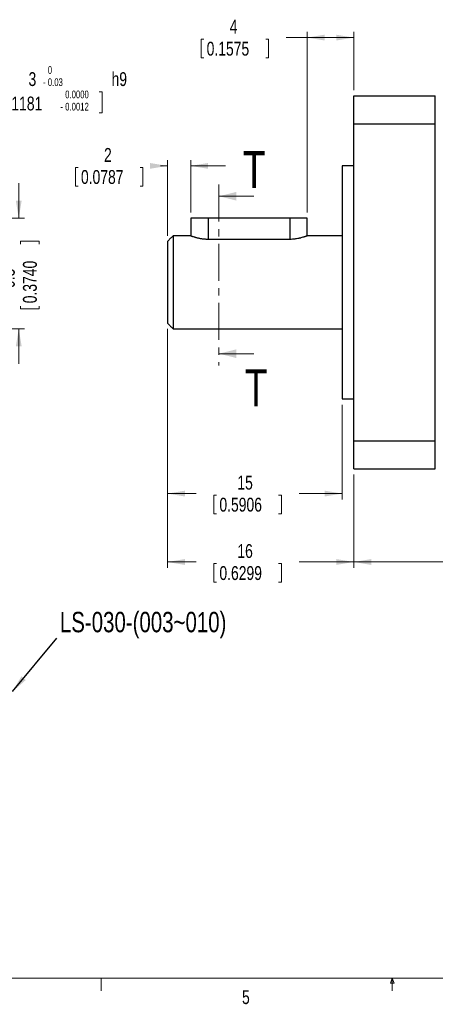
# Model space of a CAD drawing. Header units: millimetres. Extents: x 11 to 421, y 5 to 275.
# Tile 2 of 4: x 152 to 223, y 5 to 174. Entities that reach past the tile are written whole.
import ezdxf

# ---------------------------------------------------------------- set-up
doc = ezdxf.new("R2010")
doc.units = ezdxf.units.MM
doc.linetypes.add('CENTER', pattern=[10.16, 6.35, -1.27, 1.27, -1.27])
doc.styles.add('SLDTEXTSTYLE0', font='TXT', dxfattribs={"width": 0.75})
doc.dimstyles.new('SLDDIMSTYLE0', dxfattribs={"dimtxt": 2.38125, "dimasz": 3, "dimexe": 0, "dimexo": 0.0625, "dimgap": 0.595313, "dimtad": 0, "dimlfac": 0.5, "dimrnd": 1e-09, "dimzin": 12, "dimdsep": 46, "dimtxsty": 'SLDTEXTSTYLE0', "dimsah": 1, "dimcen": 0.09, "dimadec": 0, "dimazin": 0, "dimtfac": 1, "dimtofl": 0, "dimtmove": 0, "dimatfit": 3, "dimfxl": 1, "dimtolj": 1, "dimtzin": 12, "dimarcsym": 0})
doc.dimstyles.new('SLDDIMSTYLE1', dxfattribs={"dimtxt": 2.38125, "dimasz": 3, "dimexe": 0, "dimexo": 0.0625, "dimgap": 0.595313, "dimtad": 0, "dimlfac": 0.5, "dimrnd": 1e-09, "dimzin": 12, "dimdsep": 46, "dimtxsty": 'SLDTEXTSTYLE0', "dimsah": 1, "dimcen": 0.09, "dimadec": 0, "dimazin": 0, "dimtfac": 1, "dimtofl": 0, "dimtmove": 0, "dimatfit": 3, "dimfxl": 1, "dimtolj": 1, "dimtzin": 12, "dimarcsym": 0})
doc.dimstyles.new('SLDDIMSTYLE3', dxfattribs={"dimtxt": 0, "dimasz": 3, "dimexe": 0, "dimexo": 0.0625, "dimgap": 0, "dimtad": 0, "dimtih": 1, "dimtoh": 1, "dimdec": 0, "dimrnd": 1e-09, "dimzin": 0, "dimdsep": 46, "dimtxsty": 'Standard', "dimsah": 1, "dimcen": 0.09, "dimadec": 0, "dimazin": 0, "dimtfac": 3, "dimtdec": 0, "dimtofl": 0, "dimtmove": 0, "dimatfit": 3, "dimfxl": 1, "dimtolj": 1, "dimtzin": 0, "dimarcsym": 0})
doc.dimstyles.new('SLDDIMSTYLE4', dxfattribs={"dimtxt": 2.38125, "dimasz": 3, "dimexe": 0, "dimexo": 0.0625, "dimgap": 0.595313, "dimtad": 0, "dimdec": 1, "dimlfac": 0.5, "dimrnd": 1e-09, "dimzin": 12, "dimdsep": 46, "dimtxsty": 'SLDTEXTSTYLE0', "dimsah": 1, "dimcen": 0.09, "dimadec": 0, "dimazin": 0, "dimtfac": 1, "dimtdec": 1, "dimtofl": 0, "dimtmove": 0, "dimatfit": 3, "dimfxl": 1, "dimtolj": 1, "dimtzin": 12, "dimarcsym": 0})
doc.dimstyles.new('SLDDIMSTYLE6', dxfattribs={"dimtxt": 2.38125, "dimasz": 3, "dimexe": 0, "dimexo": 0.0625, "dimgap": 0.595313, "dimtad": 0, "dimlfac": 0.5, "dimrnd": 1e-09, "dimzin": 12, "dimdsep": 46, "dimtxsty": 'SLDTEXTSTYLE0', "dimsah": 1, "dimcen": 0.09, "dimadec": 0, "dimazin": 0, "dimtol": 1, "dimtm": 0.03, "dimtfac": 1, "dimtofl": 0, "dimtmove": 0, "dimatfit": 3, "dimfxl": 1, "dimtolj": 1, "dimtzin": 0, "dimarcsym": 0})

# ---------------------------------------------------------------- blocks, each defined once
blk = doc.blocks.new('*D3')
at = {"color": 7, "linetype": 'Continuous', "lineweight": 0}
for p, q in [((209.31, 96.38), (209.31, 80.38)), ((305.31, 96.38), (305.31, 80.38)), ((209.31, 81.38), (247.61, 81.38)), ((305.31, 81.38), (265.28, 81.38)), ((250.64, 81.1), (250.64, 77.89)), ((250.64, 81.1), (251.13, 81.1)), ((262.25, 81.1), (261.76, 81.1)), ((262.25, 81.1), (262.25, 77.89)), ((250.64, 77.89), (251.13, 77.89)), ((262.25, 77.89), (261.76, 77.89))]:
    blk.add_line(p, q, dxfattribs=at)
for points in [[(209.31, 81.38), (212.31, 80.88), (212.31, 81.88)], [(305.31, 81.38), (302.31, 81.88), (302.31, 80.88)]]:
    blk.add_solid(points, dxfattribs=at)
at = {"color": 7, "linetype": 'Continuous', "lineweight": 0, "char_height": 2.381, "attachment_point": 1, "style": 'SLDTEXTSTYLE0'}
for s, insert in [('48', (254.69, 84.45)), ('1.8898', (251.61, 80.67))]:
    blk.add_mtext(s, dxfattribs=dict(at, insert=insert))
blk = doc.blocks.new('*D4')
at = {"color": 7, "linetype": 'Continuous', "lineweight": 0}
for p, q in [((201.31, 141.38), (201.31, 172.38)), ((209.31, 162.38), (209.31, 172.38)), ((183.08, 171.1), (183.08, 167.89)), ((183.08, 171.1), (183.57, 171.1)), ((194.69, 171.1), (194.21, 171.1)), ((194.69, 171.1), (194.69, 167.89)), ((201.31, 171.38), (197.72, 171.38)), ((209.31, 171.38), (201.31, 171.38)), ((183.08, 167.89), (183.57, 167.89)), ((194.69, 167.89), (194.21, 167.89))]:
    blk.add_line(p, q, dxfattribs=at)
for points in [[(201.31, 171.38), (204.31, 170.88), (204.31, 171.88)], [(209.31, 171.38), (206.31, 171.88), (206.31, 170.88)]]:
    blk.add_solid(points, dxfattribs=at)
at = {"color": 7, "linetype": 'Continuous', "lineweight": 0, "attachment_point": 1, "style": 'SLDTEXTSTYLE0'}
for s, insert, char_height in [('4', (188.01, 174.45), 2.38), ('0.1575', (184.05, 170.67), 2.381)]:
    blk.add_mtext(s, dxfattribs=dict(at, insert=insert, char_height=char_height))
blk = doc.blocks.new('*D5')
at = {"color": 7, "linetype": 'Continuous', "lineweight": 0}
for p, q in [((177.31, 121.38), (177.31, 80.38)), ((209.31, 96.38), (209.31, 80.38)), ((177.31, 81.38), (182.24, 81.38)), ((209.31, 81.38), (199.91, 81.38)), ((185.28, 81.1), (185.28, 77.89)), ((185.28, 81.1), (185.76, 81.1)), ((196.88, 81.1), (196.4, 81.1)), ((196.88, 81.1), (196.88, 77.89)), ((185.28, 77.89), (185.76, 77.89)), ((196.88, 77.89), (196.4, 77.89))]:
    blk.add_line(p, q, dxfattribs=at)
for points in [[(177.31, 81.38), (180.31, 80.88), (180.31, 81.88)], [(209.31, 81.38), (206.31, 81.88), (206.31, 80.88)]]:
    blk.add_solid(points, dxfattribs=at)
at = {"color": 7, "linetype": 'Continuous', "lineweight": 0, "char_height": 2.381, "attachment_point": 1, "style": 'SLDTEXTSTYLE0'}
for s, insert in [('16', (189.32, 84.45)), ('0.6299', (186.24, 80.67))]:
    blk.add_mtext(s, dxfattribs=dict(at, insert=insert))
blk = doc.blocks.new('*D6')
at = {"color": 7, "linetype": 'Continuous', "lineweight": 0}
for p, q in [((177.31, 121.38), (177.31, 92.12)), ((207.31, 108.38), (207.31, 92.12)), ((177.31, 93.12), (182.24, 93.12)), ((207.31, 93.12), (199.91, 93.12)), ((185.28, 92.84), (185.28, 89.63)), ((185.28, 92.84), (185.76, 92.84)), ((196.88, 92.84), (196.4, 92.84)), ((196.88, 92.84), (196.88, 89.63)), ((185.28, 89.63), (185.76, 89.63)), ((196.88, 89.63), (196.4, 89.63))]:
    blk.add_line(p, q, dxfattribs=at)
for points in [[(177.31, 93.12), (180.31, 92.62), (180.31, 93.62)], [(207.31, 93.12), (204.31, 93.62), (204.31, 92.62)]]:
    blk.add_solid(points, dxfattribs=at)
at = {"color": 7, "linetype": 'Continuous', "lineweight": 0, "char_height": 2.381, "attachment_point": 1, "style": 'SLDTEXTSTYLE0'}
for s, insert in [('15', (189.32, 96.19)), ('0.5906', (186.24, 92.41))]:
    blk.add_mtext(s, dxfattribs=dict(at, insert=insert))
blk = doc.blocks.new('*D7')
at = {"color": 7, "linetype": 'Continuous', "lineweight": 0}
for p, q in [((161.51, 149.08), (161.51, 145.86)), ((161.51, 149.08), (161.99, 149.08)), ((173.11, 149.08), (172.63, 149.08)), ((173.11, 149.08), (173.11, 145.86)), ((177.31, 149.36), (176.14, 149.36)), ((177.31, 137.38), (177.31, 150.36)), ((181.31, 141.38), (181.31, 150.36)), ((181.31, 149.36), (187.31, 149.36)), ((161.51, 145.86), (161.99, 145.86)), ((173.11, 145.86), (172.63, 145.86))]:
    blk.add_line(p, q, dxfattribs=at)
for points in [[(177.31, 149.36), (174.31, 149.86), (174.31, 148.86)], [(181.31, 149.36), (184.31, 148.86), (184.31, 149.86)]]:
    blk.add_solid(points, dxfattribs=at)
at = {"color": 7, "linetype": 'Continuous', "lineweight": 0, "attachment_point": 1, "style": 'SLDTEXTSTYLE0'}
for s, insert, char_height in [('2', (166.43, 152.43), 2.38), ('0.0787', (162.47, 148.65), 2.381)]:
    blk.add_mtext(s, dxfattribs=dict(at, insert=insert, char_height=char_height))
blk = doc.blocks.new('*D25')
at = {"color": 7, "linetype": 'Continuous', "lineweight": 0}
for p, q in [((151.79, 140.38), (151.79, 146.38)), ((142.99, 140.38), (152.79, 140.38)), ((152.08, 136.42), (155.29, 136.42)), ((152.08, 136.42), (152.08, 135.93)), ((155.29, 136.42), (155.29, 135.93)), ((152.08, 124.81), (152.08, 125.29)), ((155.29, 124.81), (155.29, 125.29)), ((152.08, 124.81), (155.29, 124.81)), ((141.93, 121.38), (152.79, 121.38)), ((151.79, 121.38), (151.79, 115.38))]:
    blk.add_line(p, q, dxfattribs=at)
for points in [[(151.79, 140.38), (152.29, 143.38), (151.29, 143.38)], [(151.79, 121.38), (151.29, 118.38), (152.29, 118.38)]]:
    blk.add_solid(points, dxfattribs=at)
at = {"color": 7, "linetype": 'Continuous', "lineweight": 0, "char_height": 2.381, "attachment_point": 1, "rotation": 90, "style": 'SLDTEXTSTYLE0'}
for s, insert in [('0.3740', (152.51, 125.78)), ('9.5', (148.72, 128.42))]:
    blk.add_mtext(s, dxfattribs=dict(at, insert=insert))
blk = doc.blocks.new('*D28')
at = {"color": 7, "linetype": 'Continuous', "lineweight": 0}
for p, q in [((135.99, 162.38), (129.99, 162.38)), ((135.99, 141.38), (135.99, 163.38)), ((141.99, 141.38), (141.99, 163.38)), ((141.99, 162.38), (144.53, 162.38)), ((147.57, 162.1), (147.57, 158.47)), ((147.57, 162.1), (148.05, 162.1)), ((166.1, 162.1), (165.61, 162.1)), ((166.1, 162.1), (166.1, 158.47)), ((147.57, 158.47), (148.05, 158.47)), ((166.1, 158.47), (165.61, 158.47))]:
    blk.add_line(p, q, dxfattribs=at)
for points in [[(135.99, 162.38), (132.99, 162.88), (132.99, 161.88)], [(141.99, 162.38), (144.99, 161.88), (144.99, 162.88)]]:
    blk.add_solid(points, dxfattribs=at)
at = {"color": 7, "linetype": 'Continuous', "lineweight": 0, "attachment_point": 1, "style": 'SLDTEXTSTYLE0'}
for s, insert, char_height in [('0', (156.78, 166.48), 1.32), (' h9', (167.06, 165.45), 2.381), ('3', (153.47, 165.45), 2.38), ('0.03', (156.78, 164.39), 1.323), ('-', (155.95, 164.39), 1.32), ('0.0000', (159.76, 162.29), 1.323), ('0.1181', (148.53, 161.26), 2.381), ('-', (158.94, 160.19), 1.32), ('0.0012', (159.76, 160.19), 1.323)]:
    blk.add_mtext(s, dxfattribs=dict(at, insert=insert, char_height=char_height))

msp = doc.modelspace()

# ---------------------------------------------------------------- linework, layer by layer
at = {"color": 7, "linetype": 'Continuous', "lineweight": 30}
for p, q in [((209.308, 161.385), (223.308, 161.385)), ((209.308, 156.588), (209.308, 161.385)), ((223.308, 156.588), (223.308, 161.385)), ((209.308, 156.588), (223.308, 156.588)), ((209.308, 102.182), (209.308, 156.588)), ((223.308, 129.385), (223.308, 156.588)), ((207.308, 149.385), (207.308, 109.385)), ((184.308, 140.385), (181.308, 140.385)), ((198.308, 140.385), (184.308, 140.385)), ((184.308, 140.385), (184.308, 136.801)), ((201.308, 140.385), (198.308, 140.385)), ((198.308, 140.385), (198.308, 136.801)), ((178.308, 137.385), (178.308, 121.385)), ((177.308, 136.385), (177.308, 122.385)), ((184.308, 136.801), (198.308, 136.801)), ((223.308, 102.182), (223.308, 129.385)), ((209.308, 102.182), (223.308, 102.182)), ((209.308, 97.385), (209.308, 102.182)), ((223.308, 97.385), (223.308, 102.182)), ((209.308, 97.385), (223.308, 97.385))]:
    msp.add_line(p, q, dxfattribs=at)
at = {"color": 7, "linetype": 'CENTER', "lineweight": 0}
msp.add_line((186.161, 146.151), (186.161, 115.13), dxfattribs=at)
at = {"color": 7, "linetype": 'Continuous', "lineweight": 0}
for p, q in [((192.161, 144.151), (186.161, 144.151)), ((192.161, 117.13), (186.161, 117.13)), ((415.957, 9.959), (15.907, 9.959)), ((165.919, 9.959), (165.919, 7.805)), ((215.589, 9.081), (215.925, 9.959)), ((216.244, 9.081), (215.589, 9.081)), ((215.925, 9.959), (215.925, 7.805)), ((215.925, 9.959), (216.244, 9.081))]:
    msp.add_line(p, q, dxfattribs=at)
at = {"color": 7, "linetype": 'Continuous', "lineweight": 30}
for points in [[(209.308, 149.385), (207.308, 149.385)], [(181.308, 140.385), (181.308, 137.385)], [(201.308, 137.385), (201.308, 140.385)], [(178.308, 137.385), (177.308, 136.385)], [(181.308, 137.385), (178.308, 137.385)], [(207.308, 137.385), (201.308, 137.385)], [(177.308, 122.385), (178.308, 121.385)], [(178.308, 121.385), (207.308, 121.385)], [(207.308, 109.385), (209.308, 109.385)]]:
    msp.add_open_spline(points, degree=1, dxfattribs=at)
for points, knots in [([(181.308, 137.385), (181.31, 137.384), (181.314, 137.383), (181.354, 137.368), (181.429, 137.34), (181.541, 137.3), (181.676, 137.254), (181.845, 137.199), (182.046, 137.138), (182.215, 137.09), (182.401, 137.042), (182.604, 136.994), (182.819, 136.948), (183.046, 136.907), (183.284, 136.87), (183.534, 136.84), (183.79, 136.818), (184.049, 136.804), (184.222, 136.802), (184.308, 136.801)], [0, 0, 0, 0, 0.0524822, 0.101704, 0.2017923, 0.2527583, 0.3027731, 0.4043414, 0.4559823, 0.5088899, 0.5621472, 0.6165088, 0.6712574, 0.7251911, 0.7795267, 0.8351789, 0.8913093, 0.9454223, 1, 1, 1, 1]), ([(198.308, 136.801), (198.388, 136.802), (198.629, 136.804), (198.95, 136.826), (199.259, 136.861), (199.559, 136.903), (199.843, 136.956), (200.108, 137.016), (200.362, 137.079), (200.593, 137.144), (200.793, 137.206), (200.926, 137.25), (201.043, 137.289), (201.141, 137.324), (201.216, 137.351), (201.285, 137.376), (201.315, 137.387), (201.308, 137.385), (201.308, 137.385)], [0, 0, 0, 0, 0.0501475, 0.152244, 0.2043062, 0.2544494, 0.3563238, 0.4081415, 0.4605566, 0.5670494, 0.6212466, 0.6753064, 0.7297616, 0.7855042, 0.841711, 0.8934019, 0.998716, 1, 1, 1, 1])]:
    msp.add_open_spline(points, degree=3, knots=knots, dxfattribs=at)
at = {"color": 7, "linetype": 'Continuous', "lineweight": 0}
for points in [[(186.161, 144.151), (189.161, 143.401), (189.161, 144.901)], [(186.161, 117.13), (189.161, 116.38), (189.161, 117.88)]]:
    msp.add_solid(points, dxfattribs=at)

# ---------------------------------------------------------------- texts
at = {"color": 7, "linetype": 'Continuous', "char_height": 6.35, "attachment_point": 1, "style": 'SLDTEXTSTYLE0'}
for insert in [(190.272, 151.894), (190.593, 114.444)]:
    msp.add_mtext('T', dxfattribs=dict(at, insert=insert))
at = {"color": 7, "linetype": 'Continuous', "lineweight": 0, "attachment_point": 1, "style": 'SLDTEXTSTYLE0'}
for s, insert, char_height in [('LS-030-(003~010)', (158.853, 72.819), 3.5), ('5', (190.122, 7.889), 2.381)]:
    msp.add_mtext(s, dxfattribs=dict(at, insert=insert, char_height=char_height))

# ---------------------------------------------------------------- dimensions: what is measured, and where the dimension line sits
at = {"color": 7, "linetype": 'Continuous', "lineweight": 0}
for base, p1, p2, dimstyle, picture, middle in [((209.308, 171.385), (201.308, 140.385), (209.308, 161.385), 'SLDDIMSTYLE0', '*D4', (188.886, 171.385)), ((181.308, 149.36), (177.308, 136.385), (181.308, 140.385), 'SLDDIMSTYLE1', '*D7', (167.308, 149.36)), ((209.308, 81.385), (177.308, 122.385), (209.308, 97.385), 'SLDDIMSTYLE0', '*D5', (191.077, 81.385)), ((207.308, 93.125), (177.308, 122.385), (207.308, 109.385), 'SLDDIMSTYLE0', '*D6', (191.077, 93.125)), ((305.308, 81.385), (209.308, 97.385), (305.308, 97.385), 'SLDDIMSTYLE0', '*D3', (256.445, 81.385))]:
    dim = msp.add_linear_dim(base=base, p1=p1, p2=p2, dimstyle=dimstyle, dxfattribs=at)
    dim.commit()
    dim.dimension.update_dxf_attribs({"geometry": picture, "text_midpoint": middle, "dimtype": 160})
dim = msp.add_linear_dim(base=(141.991, 162.385), p1=(135.991, 140.385), p2=(141.991, 140.385), text='<> h9', dimstyle='SLDDIMSTYLE6', dxfattribs=at)
dim.commit()
dim.dimension.update_dxf_attribs({"geometry": '*D28', "text_midpoint": (159.118, 162.385), "dimtype": 160})
dim = msp.add_linear_dim(base=(151.794, 140.385), p1=(140.931, 121.385), p2=(141.991, 140.385), angle=90, dimstyle='SLDDIMSTYLE4', dxfattribs=at)
dim.commit()
dim.dimension.update_dxf_attribs({"geometry": '*D25', "text_midpoint": (151.794, 130.614), "dimtype": 160})

# ---------------------------------------------------------------- leaders
msp.add_leader([(150.697, 59.129), (158.349, 68.304)], dimstyle='SLDDIMSTYLE3', dxfattribs=at)

doc.saveas('drawing.dxf')
